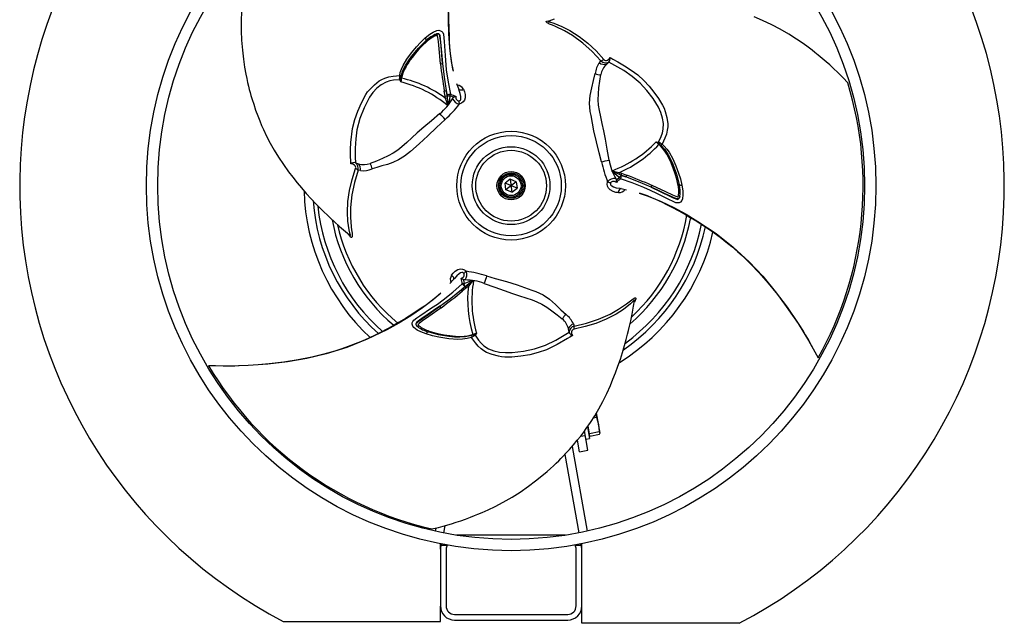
# Model space of a CAD drawing. Extents: x -349 to 348, y -325 to 621.
# Tile 1 of 2: x -349 to 348, y -325 to 101. Entities that reach past the tile are written whole.
import ezdxf

# ---------------------------------------------------------------- set-up
doc = ezdxf.new("R2010")
doc.units = 0
doc.layers.get('0').update_dxf_attribs({"linetype": 'CONTINUOUS'})

msp = doc.modelspace()

# ---------------------------------------------------------------- linework, layer by layer
at = {"color": 7, "linetype": 'CONTINUOUS'}
for p, q in [((-54.37, 89.79), (-54.21, 90.99)), ((-61.15, 85.41), (-61.36, 86.34)), ((-51.14, 69.83), (-49.78, 70.05)), ((61.26, 70.72), (62.36, 72.06)), ((67.87, 71.02), (66.2, 69.49)), ((67.87, 71.02), (67.93, 71.07)), ((-42.04, 64.82), (-42.37, 66.14)), ((-79.96, 58.72), (-80.04, 59.49)), ((-79.23, 57.16), (-79.17, 59.19)), ((-79.17, 59.19), (-79.11, 59.77)), ((-78.85, 59.05), (-79.17, 59.19)), ((-79.11, 59.77), (-79.08, 60.05)), ((-78.73, 59.55), (-79.11, 59.77)), ((-79.08, 60.05), (-78.91, 61.16)), ((-78.68, 59.77), (-79.08, 60.05)), ((-78.46, 60.85), (-78.91, 61.16)), ((-78.73, 59.55), (-78.85, 59.05)), ((-78.68, 59.77), (-78.73, 59.55)), ((-78.46, 60.85), (-78.68, 59.77)), ((-48.48, 50.7), (-47.12, 50.98)), ((-47.9, 46.98), (-48.47, 50.7)), ((-46.48, 47.69), (-47.12, 50.98)), ((-47.12, 50.98), (-46.54, 47.25)), ((-37.95, 51.13), (-38.1, 51.53)), ((-47.9, 46.98), (-46.54, 47.25)), ((-47.58, 45.47), (-47.9, 46.98)), ((-47.58, 45.47), (-46.39, 45.81)), ((-46.54, 47.25), (-46.48, 47.69)), ((-46.54, 47.25), (-46.39, 45.81)), ((101.35, 14.71), (103.08, 13.65)), ((103.07, 14.57), (103.77, 14.25)), ((102.79, 13.44), (103.08, 13.65)), ((103.17, 13.09), (102.79, 13.44)), ((103.08, 13.65), (103.55, 13.31)), ((103.17, 13.09), (103.55, 13.31)), ((103.34, 12.93), (103.17, 13.09)), ((103.34, 12.93), (103.78, 13.14)), ((104.16, 12.21), (103.34, 12.93)), ((103.55, 13.31), (103.78, 13.14)), ((103.78, 13.14), (104.65, 12.43)), ((104.16, 12.21), (104.65, 12.43)), ((-111.25, 0.02), (-111.33, 0.04)), ((-111.25, 0.02), (-109.09, -0.67)), ((-107.69, -5.56), (-109.4, -5.28)), ((75.4, -6.85), (75.1, -8.05)), ((75.4, -6.85), (76.87, -7.33)), ((-1.8, -11.61), (-5.46, -14.43)), ((2.47, -13.38), (-4.85, -19.01)), ((2.47, -13.38), (-1.8, -11.61)), ((-1.8, -11.61), (-0.59, -20.77)), ((2.47, -13.38), (3.08, -17.95)), ((76.43, -8.64), (75.1, -8.05)), ((76.87, -7.33), (76.43, -8.64)), ((79.94, -10), (76.43, -8.64)), ((76.43, -8.64), (76.78, -8.91)), ((76.78, -8.91), (79.94, -10)), ((76.87, -7.33), (80.38, -8.69)), ((80.38, -8.69), (79.94, -10)), ((-4.85, -19.01), (-5.46, -14.43)), ((3.08, -17.95), (-5.46, -14.43)), ((-0.59, -20.77), (-4.85, -19.01)), ((-0.59, -20.77), (3.08, -17.95)), ((75.49, -18.02), (75.91, -18.09)), ((98.28, -15.94), (97.79, -17.24)), ((116.77, -15.07), (117.69, -15.35)), ((0.47, -24.02), (0.52, -24.25)), ((89.38, -21.32), (90.69, -21.7)), ((117.18, -23.13), (118.14, -23.87)), ((125.77, -38.74), (125.61, -39.61)), ((-41.14, -81.72), (-41.39, -82.02)), ((-36.4, -89.55), (-33.46, -87.19)), ((-33.88, -87.35), (-36.4, -89.55)), ((-35.48, -90.58), (-36.4, -89.55)), ((-32.55, -88.22), (-35.48, -90.58)), ((-33.46, -87.19), (-33.88, -87.35)), ((-33.46, -87.19), (-32.29, -86.33)), ((-32.55, -88.22), (-33.46, -87.19)), ((-31.4, -87.19), (-32.55, -88.22)), ((-31.4, -87.19), (-32.29, -86.33)), ((-50.93, -92.07), (-51.9, -93.01)), ((-50.71, -102.46), (-51.59, -101.39)), ((-66.39, -115.23), (-67.51, -115.7)), ((39.8, -119.61), (39.32, -117.39)), ((42.85, -113.73), (43.46, -115.36)), ((-59.2, -118.91), (-59.9, -119.57)), ((-29.27, -121.63), (-29.33, -122.17)), ((-28.28, -121.77), (-29.33, -122.17)), ((-29.27, -121.63), (-28.24, -121.28)), ((-28.24, -121.28), (-28.28, -121.77)), ((-28.02, -121.65), (-28.28, -121.77)), ((-28.24, -121.28), (-28.02, -121.21)), ((-28.02, -121.21), (-27.52, -121.06)), ((-28.02, -121.21), (-28.02, -121.65)), ((-27.49, -121.41), (-28.02, -121.65)), ((-27.52, -121.06), (-27.49, -121.41)), ((-25.7, -120.45), (-27.49, -121.41)), ((-26.69, -121.86), (-27.31, -122.31)), ((39.8, -119.61), (39.82, -119.69)), ((57, -180.27), (59.21, -179.88)), ((59.21, -179.88), (59.07, -176.88)), ((61.72, -191.02), (59.18, -176.62)), ((59.21, -179.88), (60.64, -184.86)), ((52.74, -186.73), (54.18, -194.89)), ((54.48, -193.12), (53.22, -186)), ((60.64, -184.86), (61, -190.03)), ((47.93, -193.23), (51.25, -192.65)), ((53.11, -203.2), (50.7, -189.56)), ((51.72, -195.32), (54.18, -194.89)), ((53.54, -191.26), (54.19, -191.5)), ((54.15, -191.24), (61, -190.03)), ((54.48, -193.12), (61.34, -191.91)), ((61.69, -191.21), (61.72, -191.02)), ((41.99, -200.44), (52.55, -260.34)), ((47.2, -204.24), (45.76, -196.12)), ((36.89, -206.07), (46.68, -261.56)), ((47.2, -204.24), (53.11, -203.2)), ((-48.17, -256.49), (-49.06, -261.56)), ((-54.55, -258.14), (-54.94, -260.34)), ((37.35, -263.2), (-39.74, -263.2)), ((-51.19, -273.06), (-51.19, -269.14)), ((-50.46, -269.44), (-50.73, -270.2)), ((-50.73, -270.2), (-46.39, -270.2)), ((44, -270.2), (48.35, -270.2)), ((48.35, -270.2), (48.07, -269.44)), ((48.81, -273.06), (48.81, -269.14)), ((-51.19, -273.2), (-51.19, -313.2)), ((-47.19, -273.2), (-47.19, -313.2)), ((44.81, -313.2), (44.81, -273.2)), ((48.81, -313.2), (48.81, -273.2)), ((-51.19, -324.19), (-51.19, -313.38)), ((48.81, -325.47), (48.81, -313.38)), ((-41.19, -319.2), (38.81, -319.2)), ((-162.32, -324.19), (-51.19, -324.19)), ((-41.19, -323.2), (38.81, -323.2)), ((160.19, -325.47), (48.81, -325.47))]:
    msp.add_line(p, q, dxfattribs=at)
at = {"color": 8, "linetype": 'CONTINUOUS', "flags": 128}
for points in [[(-41.99, 64.84), (-43.37, 71.52), (-44.62, 81.34), (-45.3, 91.22), (-45.56, 101.08), (-45.42, 110.9), (-44.33, 126.26), (-42.11, 141.52), (-38.72, 156.64), (-34.71, 169.95), (-29.86, 183.02), (-24.38, 195.84), (-18.37, 208.4), (-11.73, 220.72), (-4.43, 232.79)], [(62.36, 72.06), (56.25, 78.64), (49.55, 84.61), (42.28, 89.89), (36.45, 93.32), (30.29, 96.3), (28.13, 97.19), (26.01, 98.06), (24.2, 98.97), (23.72, 99.33), (23.5, 99.67), (23.58, 99.92), (24.03, 100.17), (25.24, 100.37), (26.42, 100.4)], [(25.59, 100.08), (25.17, 99.91), (25.07, 99.84), (25.04, 99.79), (25.05, 99.75), (25.1, 99.71), (25.24, 99.67), (25.98, 99.56), (29, 98.74), (34.79, 96.39), (40.32, 93.5), (46.9, 89.28), (53.06, 84.46), (58.89, 79.01), (64.3, 73.04)], [(-38.16, 43.78), (-38.01, 43.8), (-37.47, 43.97), (-37.29, 44.07), (-37, 44.34), (-36.82, 44.66), (-36.67, 45.49), (-36.75, 46.85), (-37.13, 48.9), (-37.95, 51.13)], [(-115.28, -51.13), (-114.92, -51.41), (-114.81, -51.46), (-114.75, -51.46), (-114.72, -51.43), (-114.72, -51.37), (-114.75, -51.23), (-115.03, -50.54), (-115.82, -47.51), (-116.69, -41.32), (-116.95, -35.08), (-116.58, -27.27), (-115.48, -19.53), (-113.68, -11.76), (-111.22, -4.09)], [(-109.4, -5.28), (-112.04, -13.86), (-113.86, -22.65), (-114.8, -31.58), (-114.85, -38.35), (-114.35, -45.17), (-114.04, -47.48), (-113.74, -49.76), (-113.62, -51.78), (-113.69, -52.38), (-113.87, -52.74), (-114.13, -52.8), (-114.57, -52.53), (-115.36, -51.58), (-115.97, -50.57)], [(69.22, -14.16), (69.17, -14.3), (69.05, -14.85), (69.04, -15.06), (69.13, -15.45), (69.32, -15.76), (69.96, -16.31), (71.18, -16.92), (73.15, -17.61), (75.49, -18.02)], [(89.38, -21.37), (95.86, -23.52), (104.98, -27.34), (113.88, -31.7), (122.55, -36.4), (130.98, -41.43), (143.74, -50.05), (155.85, -59.61), (167.25, -70.11), (176.77, -80.23), (185.66, -90.97), (194.02, -102.12), (201.89, -113.61), (209.25, -125.52), (216.05, -137.88)], [(-41.73, -82.4), (-41.65, -82.12), (-41.65, -81.7), (-41.78, -81.24), (-42.03, -80.77), (-42.4, -80.31), (-42.86, -79.89), (-43.4, -79.52)], [(-34.64, -78.19), (-34.73, -78.07), (-35.15, -77.69), (-35.33, -77.58), (-35.72, -77.46), (-36.07, -77.47), (-36.88, -77.75), (-38.01, -78.51), (-39.59, -79.86), (-41.14, -81.72)], [(-50.97, -92.04), (-56.07, -96.58), (-63.94, -102.57), (-72.16, -108.09), (-80.57, -113.25), (-89.14, -118.04), (-102.98, -124.77), (-117.32, -130.48), (-132.11, -135.11), (-145.64, -138.29), (-159.38, -140.62), (-173.22, -142.29), (-187.11, -143.36), (-201.09, -143.77), (-215.2, -143.48)], [(86.11, -97.52), (86.17, -97.07), (86.16, -96.95), (86.13, -96.9), (86.09, -96.89), (86.04, -96.91), (85.93, -97.01), (85.47, -97.6), (83.25, -99.8), (78.32, -103.65), (73.04, -106.99), (66.1, -110.57), (58.84, -113.5), (51.22, -115.82), (43.34, -117.53)], [(43.46, -115.36), (52.21, -113.35), (60.73, -110.54), (68.94, -106.88), (74.83, -103.54), (80.48, -99.7), (82.33, -98.28), (84.15, -96.88), (85.85, -95.76), (86.39, -95.52), (86.8, -95.5), (86.98, -95.7), (86.97, -96.21), (86.54, -97.36), (85.97, -98.4)]]:
    msp.add_lwpolyline(points, dxfattribs=at)
at = {"color": 7, "linetype": 'CONTINUOUS', "flags": 128}
for points in [[(-191.83, 106.9), (-192.1, 100.42), (-192.12, 93.28), (-191.87, 86.61), (-191.31, 79.48), (-190.57, 73.12), (-189.72, 67.53), (-188.84, 62.68), (-188.21, 59.62), (-187.59, 56.82), (-186.97, 54.23), (-186.37, 51.85), (-185.79, 49.66), (-185.21, 47.59), (-184.37, 44.76), (-183.29, 41.31), (-181.89, 37.2), (-180.45, 33.26), (-179.03, 29.67), (-177.67, 26.43), (-176.38, 23.53), (-174.13, 18.81), (-171.61, 13.95), (-168.78, 8.96), (-165.65, 3.86), (-162.21, -1.32), (-158.62, -6.34), (-155.69, -10.21), (-152.61, -14.07), (-149.5, -17.8), (-146.05, -21.76), (-142.6, -25.56), (-139.15, -29.2), (-136, -32.42), (-133.37, -35.02), (-131.42, -36.88), (-129.03, -39.14), (-126.15, -41.78), (-122.6, -44.94), (-118.31, -48.63), (-115.28, -51.14)], [(-42.37, 66.14), (-43.18, 70.6), (-43.67, 74.03), (-44, 76.91), (-44.24, 79.4), (-44.47, 82.21), (-44.7, 85.53), (-44.89, 89.36), (-45.09, 95.37), (-45.17, 101.08), (-45.14, 106.14)], [(29.27, 101.45), (25.59, 100.09)], [(25.66, 100.13), (25.64, 100.13), (25.59, 100.11)], [(236.95, 56.54), (233.61, 60.06), (229.98, 63.69), (226.83, 66.7), (224.18, 69.13), (221.64, 71.38), (218.92, 73.71), (216.11, 76.04), (213.72, 77.96), (211.74, 79.5), (208.96, 81.6), (205.29, 84.25), (200.72, 87.36), (195.25, 90.83), (189.07, 94.42), (183.17, 97.54), (176.72, 100.62), (170.84, 103.16)], [(-61.92, 88.2), (-58.66, 90.82), (-56.29, 92.36), (-53.67, 93.47), (-52.39, 93.63), (-51.03, 93.34), (-50.2, 92.8), (-49.56, 92.01), (-49.08, 90.8), (-48.73, 88.29), (-48.56, 85.76), (-47.93, 75.75), (-47.06, 65.74), (-45.7, 56.99), (-44.02, 48.39)], [(-49.78, 70.05), (-50.95, 85.36), (-51.14, 87.45), (-51.49, 90.05), (-51.75, 90.68), (-52, 90.95), (-52.32, 91.12), (-52.98, 91.22), (-53.86, 91.09), (-54.21, 90.99)], [(-54.21, 90.99), (-53.34, 91.15), (-52.65, 91.05), (-52.37, 90.9), (-52.15, 90.67), (-51.97, 90.37), (-51.83, 90), (-51.5, 87.94), (-51.2, 85.11), (-50.78, 80.5), (-50.3, 75.33), (-49.78, 70.05)], [(-79.99, 61.74), (-79.56, 63.69), (-78.68, 66.25), (-77.57, 68.69), (-74.85, 73.33), (-71.6, 77.76), (-68.16, 81.87), (-65.18, 85.1), (-61.92, 88.2)], [(-78.91, 61.16), (-77.68, 65.17), (-75.9, 68.75), (-73.84, 72.08), (-71.59, 75.21), (-66.78, 81.05), (-61.36, 86.34)], [(-61.15, 85.41), (-63.83, 82.98), (-66.48, 80.23), (-68.83, 77.5), (-71.26, 74.42), (-72.51, 72.73), (-73.63, 71.11), (-74.63, 69.57), (-75.5, 68.11), (-76.77, 65.71), (-77.76, 63.37), (-78.46, 60.85)], [(-51.14, 69.83), (-52.16, 80.47), (-52.65, 85.79), (-52.95, 88.45), (-53.23, 89.78), (-53.26, 89.82), (-53.3, 89.85), (-53.42, 89.9), (-53.8, 89.91), (-54.37, 89.79)], [(-49.78, 70.05), (-48.61, 60.51), (-47.12, 50.98)], [(64.3, 73.04), (64.83, 72.59), (65.5, 72.34), (66.19, 72.33), (66.9, 72.53), (67.9, 73.14), (68.07, 73.29), (68.93, 74.32)], [(103.07, 14.57), (104.91, 18.51), (105.81, 21.11), (106.45, 23.77), (106.56, 27.67), (105.93, 31.6), (104.77, 35.56), (103, 39.37), (99.21, 45.34), (94.87, 50.97), (90.01, 56.18), (84.47, 60.94), (78.43, 65.12), (72.08, 68.79), (67.87, 71.02)], [(68.93, 74.32), (69.31, 74.09), (70.7, 73.28), (74.18, 71.37), (79.09, 68.61), (83.83, 65.53), (88.39, 62.06), (92.65, 58.19), (96.37, 54.15), (99.82, 49.86), (103.09, 45.36), (106, 40.61), (106.97, 38.53), (107.69, 36.35), (108.87, 31.92), (109.57, 27.61), (109.56, 25.37), (109.28, 23.16), (108.6, 20.27), (107.65, 17.43), (105.7, 13.09)], [(62.68, 0.68), (61.17, 6.92), (59.18, 14.78), (57.42, 22.57), (56.4, 27.99), (55.39, 33.31), (54.83, 36.35), (54.34, 42.08), (54.71, 47.43), (55.83, 52.99), (57.14, 58.15), (58.25, 63.04)], [(-114.64, -0.71), (-114.63, -0.49), (-114.62, 1.33), (-114.69, 4.42), (-114.79, 9.38), (-114.65, 14.36), (-113.38, 24.31), (-111.75, 30.47), (-109.62, 36.5), (-107.04, 42.47), (-103.98, 48.24), (-102.67, 50.12), (-101.13, 51.84), (-97.89, 55.08), (-94.5, 57.83), (-92.57, 58.94), (-90.5, 59.81), (-87.66, 60.66), (-84.73, 61.26), (-79.99, 61.74)], [(-79.96, 58.72), (-84.3, 58.35), (-87, 57.83), (-89.62, 57.05), (-93.06, 55.2), (-96.14, 52.68), (-98.99, 49.69), (-101.41, 46.26), (-105.17, 38.94), (-108.15, 31.21), (-110.23, 23.19), (-111.14, 16.81), (-111.47, 10.36), (-111.39, 3.9), (-111.25, 0.02)], [(-79.23, 57.16), (-79.23, 57.17), (-79.96, 58.72)], [(-78.85, 59.05), (-79.05, 58.11), (-79.23, 57.16)], [(-37.99, 51.58), (-38.29, 52.27), (-39.51, 55.88)], [(68.07, 1.91), (66.73, 9.63), (65.46, 16.65), (64.29, 22.69), (63.21, 27.83), (62.2, 32.47), (61.27, 36.99), (60.73, 40.65), (60.46, 44.51), (60.55, 48.66), (60.94, 53.04), (61.54, 57.6), (62.29, 62.28)], [(-34.93, 52.02), (-34.11, 50.25), (-33.65, 48.31), (-33.66, 45.99), (-34.2, 44.25), (-35.02, 43.06), (-36.22, 42.13), (-37.47, 41.62), (-37.71, 41.56)], [(-46.09, 40.42), (-46.66, 42.97), (-47.58, 45.47)], [(-46.39, 45.81), (-46, 43.15), (-46.09, 40.42)], [(-44.45, 47.2), (-44.83, 44.64), (-45.3, 42.07), (-45.96, 40.62), (-46.09, 40.42)], [(-41.71, 46.3), (-42.05, 46.39), (-44.45, 47.2)], [(-42.66, 45.29), (-42.08, 46.02), (-41.71, 46.3)], [(-41.71, 46.3), (-40.39, 47.12), (-40.38, 47.12)], [(-40.38, 47.12), (-40.4, 46.69), (-40.28, 45.58), (-39.99, 44.85), (-39.66, 44.4), (-39.18, 44.02), (-38.63, 43.81), (-38.16, 43.78)], [(-51.5, 34.75), (-57.52, 29.73), (-62.96, 25.12), (-67.6, 21.08), (-71.52, 17.58), (-75.03, 14.38), (-78.49, 11.32), (-81.37, 9.01), (-84.59, 6.85), (-88.23, 4.86), (-92.21, 3), (-96.47, 1.24), (-100.89, -0.45)], [(-47.75, 30.69), (-53.97, 24.89), (-60.17, 19.11), (-66.31, 13.47), (-72.36, 8.06), (-76.5, 4.69), (-80.76, 1.99), (-84.77, 0.19), (-88.71, -1.15), (-92.54, -2.23), (-96.19, -3.24), (-99.53, -4.33)], [(101.35, 14.71), (101.36, 14.71), (103.07, 14.57)], [(102.79, 13.44), (102.08, 14.09), (101.35, 14.71)], [(116.77, -15.07), (116.01, -11.53), (114.95, -7.86), (113.77, -4.46), (112.31, -0.82), (111.47, 1.11), (110.63, 2.9), (109.8, 4.53), (108.97, 6.02), (107.53, 8.31), (105.99, 10.34), (104.16, 12.21)], [(104.65, 12.43), (107.51, 9.37), (109.72, 6.04), (111.58, 2.58), (113.16, -0.92), (115.82, -8.01), (117.69, -15.35)], [(105.7, 13.09), (107.17, 11.74), (108.95, 9.7), (110.51, 7.51), (113.17, 2.84), (115.37, -2.19), (117.22, -7.23), (118.52, -11.43), (119.58, -15.8)], [(-111.22, -4.09), (-111.09, -3.41), (-111.21, -2.7), (-111.55, -2.09), (-112.07, -1.58), (-113.1, -1.02), (-113.31, -0.95), (-114.64, -0.71)], [(75.34, -10.42), (73.31, -8.81), (71.32, -7.12), (70.39, -5.83), (70.29, -5.61)], [(75.1, -8.05), (72.6, -7.05), (70.29, -5.61)], [(70.29, -5.61), (72.78, -6.4), (75.4, -6.85)], [(74.75, -21.08), (72.81, -20.9), (70.9, -20.33), (68.89, -19.17), (67.66, -17.83), (67.03, -16.52), (66.82, -15.02), (67.01, -13.67), (67.08, -13.44)], [(73.23, -13.91), (72.87, -13.67), (71.84, -13.23), (71.07, -13.12), (70.51, -13.17), (69.95, -13.39), (69.49, -13.77), (69.22, -14.16)], [(72.79, -11.02), (73.13, -11.89), (73.19, -12.35)], [(73.19, -12.35), (73.43, -12.1), (75.34, -10.42)], [(73.19, -12.35), (73.23, -13.9), (73.23, -13.91)], [(119.58, -15.8), (120.21, -19.93), (120.36, -22.72), (120.01, -25.57), (119.51, -26.76), (118.59, -27.79), (117.7, -28.24), (116.69, -28.41), (115.41, -28.22), (113.07, -27.23), (110.78, -26.15), (101.79, -21.71), (97.29, -19.49), (92.69, -17.44), (84.46, -14.23), (76.15, -11.39)], [(97.79, -17.24), (88.94, -13.47), (79.94, -10)], [(75.9, -18.21), (76.64, -18.29), (80.38, -19.04)], [(76.58, -18.19), (76.53, -18.19), (76.41, -18.2)], [(118.14, -23.87), (117.84, -24.7), (117.41, -25.25), (117.14, -25.41), (116.83, -25.49), (116.48, -25.5), (116.09, -25.43), (114.14, -24.69), (111.54, -23.53), (107.34, -21.6), (102.63, -19.42), (97.79, -17.24)], [(97.79, -17.24), (111.64, -23.88), (113.53, -24.76), (115.96, -25.75), (116.63, -25.84), (117, -25.76), (117.31, -25.57), (117.72, -25.05), (118.05, -24.22), (118.14, -23.87)], [(98.28, -15.94), (108, -20.39), (112.85, -22.61), (115.31, -23.69), (116.6, -24.11), (116.65, -24.1), (116.7, -24.09), (116.8, -24.01), (117, -23.69), (117.18, -23.13)], [(90.69, -21.7), (94.97, -23.22), (98.18, -24.52), (100.84, -25.67), (103.11, -26.71), (105.66, -27.91), (108.65, -29.38), (112.07, -31.12), (117.37, -33.95), (122.35, -36.74), (126.72, -39.3), (130.5, -41.6), (134.36, -44.04), (138.35, -46.68), (142.46, -49.55), (146.57, -52.57), (150.68, -55.77), (154.87, -59.2), (158.96, -62.72), (162.4, -65.84), (168.11, -71.34), (174.26, -77.77), (180.7, -85.13), (187.15, -93.12), (193.46, -101.53), (197.91, -107.82), (201.85, -113.7), (205.32, -119.12), (206.89, -121.68), (208.81, -124.89), (211.08, -128.82), (213.67, -133.51), (215.98, -137.93)], [(-115.36, -51.1), (-115.34, -51.11), (-115.3, -51.15)], [(-43.4, -79.52), (-42.28, -77.92), (-40.82, -76.55), (-38.81, -75.4), (-37.04, -75), (-35.59, -75.11), (-34.18, -75.68), (-33.12, -76.52), (-32.95, -76.69)], [(-41.48, -81.94), (-41.93, -82.54), (-44.45, -85.41)], [(-36.43, -81.79), (-36.04, -81.59), (-35.15, -80.92), (-34.66, -80.31), (-34.43, -79.8), (-34.34, -79.2), (-34.44, -78.61), (-34.64, -78.19)], [(-35.06, -82.53), (-36.42, -81.79), (-36.43, -81.79)], [(-35.06, -82.53), (-34.96, -82.87), (-34.46, -85.35)], [(-33.7, -82.84), (-34.63, -82.7), (-35.06, -82.53)], [(-34.46, -85.35), (-32.05, -84.4), (-29.59, -83.52), (-28.01, -83.36), (-27.77, -83.38)], [(-32.29, -86.33), (-30.18, -84.66), (-27.77, -83.38)], [(-27.77, -83.38), (-29.7, -85.15), (-31.4, -87.19)], [(-18.52, -79.95), (-12.36, -81.75), (-4.56, -83.96), (3.07, -86.33), (8.27, -88.15), (13.38, -89.95), (16.29, -90.98), (21.51, -93.42), (25.95, -96.41), (30.21, -100.16), (34.02, -103.88), (37.7, -107.29)], [(-61.24, -120.98), (-65.13, -119.46), (-67.62, -118.19), (-69.92, -116.47), (-70.7, -115.44), (-71.13, -114.12), (-71.08, -113.13), (-70.72, -112.17), (-69.91, -111.16), (-67.89, -109.63), (-65.8, -108.18), (-57.47, -102.62), (-53.29, -99.83), (-49.21, -96.88), (-42.32, -91.35), (-35.71, -85.57)], [(-51.59, -101.39), (-43.91, -95.61), (-36.4, -89.55)], [(-20.15, -85.23), (-12.8, -87.93), (-6.08, -90.34), (-0.26, -92.34), (4.73, -93.98), (9.25, -95.42), (13.63, -96.88), (17.07, -98.23), (20.55, -99.94), (24.09, -102.09), (27.7, -104.61), (31.35, -107.42), (35.02, -110.41)], [(-51.9, -93.01), (-55.36, -95.95), (-58.09, -98.09), (-60.41, -99.81), (-62.45, -101.27), (-64.77, -102.87), (-67.54, -104.73), (-70.76, -106.81), (-75.86, -109.99), (-80.77, -112.91), (-85.16, -115.42), (-89.04, -117.54), (-93.09, -119.66), (-97.37, -121.79), (-101.91, -123.92), (-106.58, -125.96), (-111.41, -127.93), (-116.47, -129.84), (-121.57, -131.62), (-125.99, -133.04), (-133.6, -135.24), (-142.25, -137.34), (-151.84, -139.25), (-161.99, -140.84), (-172.43, -142.1), (-180.09, -142.8), (-187.16, -143.28), (-193.59, -143.57), (-196.59, -143.65), (-200.33, -143.71), (-204.87, -143.71), (-210.23, -143.6), (-215.21, -143.4)], [(-51.59, -101.39), (-64.26, -110.06), (-65.97, -111.26), (-68.05, -112.87), (-68.46, -113.4), (-68.58, -113.76), (-68.57, -114.13), (-68.32, -114.75), (-67.77, -115.45), (-67.51, -115.7)], [(-67.51, -115.7), (-68.08, -115.02), (-68.34, -114.37), (-68.34, -114.06), (-68.26, -113.75), (-68.09, -113.45), (-67.84, -113.14), (-66.22, -111.82), (-63.92, -110.15), (-60.14, -107.48), (-55.9, -104.49), (-51.59, -101.39)], [(-50.71, -102.46), (-59.42, -108.65), (-63.78, -111.75), (-65.94, -113.33), (-66.94, -114.24), (-66.97, -114.29), (-66.98, -114.34), (-66.96, -114.46), (-66.78, -114.8), (-66.39, -115.23)], [(-57.27, -258.79), (-52.57, -257.66), (-47.6, -256.33), (-43.42, -255.11), (-39.99, -254.03), (-36.78, -252.96), (-33.39, -251.76), (-29.97, -250.49), (-27.11, -249.38), (-24.79, -248.44), (-21.57, -247.08), (-17.45, -245.23), (-12.47, -242.83), (-6.73, -239.83), (-0.53, -236.27), (5.12, -232.72), (11.01, -228.67), (16.15, -224.85), (20.57, -221.32), (24.32, -218.14), (26.67, -216.06), (28.78, -214.12), (30.71, -212.29), (32.47, -210.58), (34.08, -208.98), (35.58, -207.44), (37.62, -205.3), (40.06, -202.65), (42.92, -199.38), (45.61, -196.15), (48.01, -193.14), (50.13, -190.34), (52.01, -187.77), (54.96, -183.46), (57.91, -178.84), (60.82, -173.9), (63.67, -168.64), (66.43, -163.08), (68.99, -157.45), (70.87, -152.98), (72.68, -148.39), (74.35, -143.83), (76.06, -138.86), (77.62, -133.97), (79.06, -129.16), (80.26, -124.82), (81.2, -121.24), (81.84, -118.63), (82.6, -115.43), (83.45, -111.61), (84.4, -106.96), (85.46, -101.39), (86.12, -97.52)], [(86.12, -97.61), (86.12, -97.59), (86.13, -97.53)], [(43.34, -117.53), (42.68, -117.75), (42.13, -118.21), (41.78, -118.81), (41.59, -119.52), (41.62, -120.69), (41.67, -120.91), (42.13, -122.18)], [(-29.28, -123.4), (-32.35, -124.26), (-35.57, -124.71), (-38.8, -124.84), (-45.22, -124.44), (-52.28, -123.29), (-56.75, -122.3), (-61.24, -120.98)], [(-29.33, -122.17), (-33.41, -123.11), (-37.4, -123.36), (-41.32, -123.24), (-45.15, -122.86), (-52.61, -121.61), (-59.9, -119.57)], [(-59.2, -118.91), (-55.75, -120.02), (-52.05, -120.94), (-48.51, -121.61), (-44.64, -122.18), (-42.54, -122.41), (-40.58, -122.57), (-38.74, -122.67), (-37.04, -122.69), (-34.34, -122.59), (-31.81, -122.27), (-29.27, -121.63)], [(42.13, -122.18), (40.35, -123.19), (38.58, -124.25), (31.41, -128.51), (23.82, -132.1), (17.99, -134.19), (11.93, -135.65), (5.69, -136.67), (-0.63, -137.32), (-5.6, -137.42), (-7.89, -137.23), (-10.14, -136.76), (-14.56, -135.57), (-18.64, -134.01), (-20.57, -132.89), (-22.35, -131.54), (-24.51, -129.5), (-26.5, -127.26), (-29.28, -123.4)], [(-27.52, -121.06), (-26.61, -120.77), (-25.7, -120.45)], [(-26.69, -121.86), (-24.19, -125.43), (-22.4, -127.51), (-20.41, -129.39), (-17.09, -131.44), (-13.36, -132.86), (-9.35, -133.83), (-5.17, -134.2), (-0.44, -134.03), (7.55, -133.12), (15.43, -131.44), (23.06, -128.87), (30.39, -125.3), (37.4, -121.11), (39.8, -119.61)], [(-25.7, -120.45), (-25.71, -120.46), (-26.69, -121.86)], [(216.04, -137.9), (216.01, -137.94), (216.05, -137.88)], [(-215.21, -143.46), (-215.23, -143.42), (-215.2, -143.48)], [(61.7, -190.88), (61.26, -190.23), (61, -190.03)], [(61.34, -191.91), (61.36, -191.88), (61.7, -190.88)]]:
    msp.add_lwpolyline(points, dxfattribs=at)
at = {"color": 7, "linetype": 'CONTINUOUS'}
for centre, radius in [((-1.19, -16.19), 258), ((-1.19, -16.19), 250), ((-1.19, -16.19), 38.42), ((-1.19, -16.19), 35.5), ((-1.19, -16.19), 27.5), ((-1.19, -16.19), 25), ((-1.19, -16.19), 10), ((-1.11, -16.11), 9), ((-1.19, -16.19), 8), ((-1.19, -16.19), 7)]:
    msp.add_circle(centre, radius, dxfattribs=at)
for centre, radius, start, end in [((-1.19, -16.19), 347.6, 123.94316, 242.38446), ((-1.19, -16.19), 348.85, 297.55594, 56.19491), ((-44.04, 67.51), 25.59, 113.41306, 132.60941), ((-63.34, 86.77), 2.02, 347.85046, 45.37788), ((-45.27, 68.28), 23.36, 112.93125, 132.83414), ((329.22, 113.13), 382.82, 186.49449, 189.38486), ((75.54, 60.7), 17.45, 144.92993, 172.27908), ((65.13, 75.72), 6.32, 232.29291, 279.73016), ((61.15, 76.85), 4.94, 284.22811, 309.60068), ((65.91, 75.85), 5.18, 226.87699, 293.01687), ((64.34, 73.96), 4.61, 321.25088, 4.50856), ((61.68, 70.12), 7.87, 244.16969, 274.4798), ((74.66, 60.25), 12.53, 132.49071, 170.69507), ((-62.44, 60.27), 17.61, 175.21015, 182.52995), ((-80.72, 63.44), 4, 279.76318, 293.58293), ((-80.46, 59.55), 2.24, 46.04806, 77.91983), ((-81.11, 61.58), 3.08, 291.88994, 309.1016), ((-99.58, -24.27), 83.94, 50.41951, 75.96813), ((-96.69, -20.32), 82.1, 53.25942, 77.32846), ((-1.2, -16.19), 249.01, 330.74547, 16.98324), ((-76.86, 64.98), 39.47, 309.98964, 330.07121), ((-43.83, 43.01), 5.39, 92.0848, 119.49574), ((-44.04, 53.35), 6.16, 246.66096, 266.14361), ((-51.28, 50.36), 7.52, 335.21276, 344.82733), ((-36.23, 64.92), 18.27, 244.75469, 256.8621), ((-36.8, 47.91), 6.42, 204.0975, 261.85163), ((-51.05, 40.03), 13.43, 6.54333, 16.21268), ((-109.9, 98.15), 91.73, 312.65638, 321.9059), ((-248.91, -151.88), 271.66, 42.22614, 43.3918), ((41, 73.06), 83.95, 290.42083, 315.96681), ((106.12, 14.13), 3.08, 171.88994, 189.1016), ((107.53, 12.86), 4, 159.76318, 173.58293), ((95.65, -1.38), 17.61, 55.21015, 62.52995), ((42.99, 68.56), 82.08, 293.25701, 317.33087), ((104.03, 14.59), 2.24, 286.04806, 317.91983), ((-112.03, -4.51), 4.61, 81.25091, 124.50853), ((-114.45, -4.1), 5.18, 346.87699, 53.01687), ((5.15, 266.18), 271.66, 282.22614, 283.3918), ((153.97, 21.34), 93.59, 192.74868, 201.81361), ((106.94, 8.76), 39.47, 189.98964, 210.07121), ((-112.94, -8.72), 4.94, 44.22811, 69.60068), ((-105.32, 11.28), 12.53, 252.49071, 290.69507), ((-113.95, -4.71), 6.32, 352.29291, 39.73016), ((-106.15, 11.82), 17.45, 264.92993, 292.27908), ((-107.38, -4.9), 7.87, 4.16969, 34.4798), ((-1.11, -16.11), 8.3, 67.55172, 247.55172), ((72.13, -17.41), 6.42, 84.0975, 141.85163), ((72.42, -1.12), 13.43, 246.54333, 256.21268), ((86.57, -26.4), 18.27, 124.75469, 136.8621), ((80.46, -13.85), 6.16, 126.66096, 146.14361), ((81.49, -6.09), 7.52, 215.21276, 224.82733), ((71.39, -8.87), 5.39, 332.0848, 359.49574), ((-54.41, -367), 382.82, 66.49449, 69.38486), ((-1.19, -16.19), 146.5, 181.46862, 227.09482), ((94, -20.25), 23.36, 352.93125, 12.83414), ((92.72, -20.93), 25.59, 353.41306, 12.60941), ((119.04, -13.85), 2.02, 227.85046, 285.37788), ((-1.19, -16.19), 140.5, 184.40568, 228.06819), ((-1.19, -16.19), 137.5, 186.01508, 228.53824), ((-1.19, -16.19), 128.95, 190.82364, 229.93154), ((-1.19, -16.19), 128.95, 310.82583, 349.53677), ((-1.19, -16.19), 125.95, 312.66611, 350.44991), ((-1.19, -16.19), 125.95, 192.65051, 230.43807), ((-1.19, -16.19), 140.5, 304.41974, 348.0663), ((-1.19, -16.19), 137.5, 306.03352, 348.545), ((-1.19, -16.19), 146.5, 301.51387, 347.08484), ((-53.92, -87.09), 18.27, 4.75469, 16.8621), ((-24.95, -87.48), 13.43, 126.54333, 136.21268), ((-38.9, -79.08), 6.42, 324.0975, 21.85163), ((-33.66, -122.31), 39.47, 69.98964, 90.07121), ((-46.27, -169.33), 93.59, 72.74868, 81.81361), ((54.48, -97.38), 83.43, 170.34031, 196.04733), ((240.17, -162.87), 271.66, 162.22614, 163.3918), ((-33.78, -92.85), 7.52, 95.21276, 104.82733), ((-31.14, -82.71), 5.39, 212.0848, 239.49574), ((-39.99, -88.07), 6.16, 6.66096, 26.14361), ((49.66, -96.87), 81.63, 173.18952, 197.39836), ((-278.39, 205.3), 382.82, 306.49449, 309.38486), ((42.12, -113.8), 7.87, 124.16969, 154.4798), ((27.08, -120.1), 12.53, 12.49071, 50.69507), ((27.03, -121.09), 17.45, 24.92993, 52.27908), ((-52.26, -95.15), 25.59, 233.41306, 252.60941), ((-52.31, -96.59), 23.36, 232.93125, 252.83414), ((45.25, -119.58), 6.32, 112.29291, 159.73016), ((44.96, -120.32), 5.18, 106.87699, 173.01687), ((48.21, -116.7), 4.94, 164.22811, 189.60068), ((-59.29, -121.49), 2.02, 107.85046, 165.37788), ((-27.15, -122.71), 2.24, 166.04806, 197.91983), ((-36.78, -107.47), 17.61, 295.21015, 302.52995), ((-30.39, -124.87), 4, 39.76318, 53.58293), ((-28.59, -124.29), 3.08, 51.88994, 69.1016), ((44.11, -118.02), 4.61, 201.25096, 244.50849), ((-1.19, -16.18), 249.01, 210.74547, 256.98324), ((-41.19, -273.2), 10, 162.5424, 180), ((-41.19, -273.2), 6, 150, 180), ((38.81, -273.2), 6, 360, 30), ((38.81, -273.2), 10, 0, 17.4576), ((-41.19, -313.2), 10, 180, 270), ((-41.19, -313.2), 6, 180, 270), ((38.81, -313.2), 10, 270, 0), ((38.81, -313.2), 6, 270, 0)]:
    msp.add_arc(centre, radius, start, end, dxfattribs=at)
at = {"color": 8, "linetype": 'CONTINUOUS'}
for centre, radius, start, end in [((-40.07, 49.13), 5.89, 29.40064, 81.51291), ((-36.67, 54.44), 2.98, 242.87662, 305.68918), ((77.72, -20.78), 2.98, 122.87662, 185.68918), ((74.81, -15.19), 5.89, 269.40064, 321.51291), ((-38.33, -82.52), 5.89, 149.40064, 201.51291)]:
    msp.add_arc(centre, radius, start, end, dxfattribs=at)

doc.saveas('drawing.dxf')
